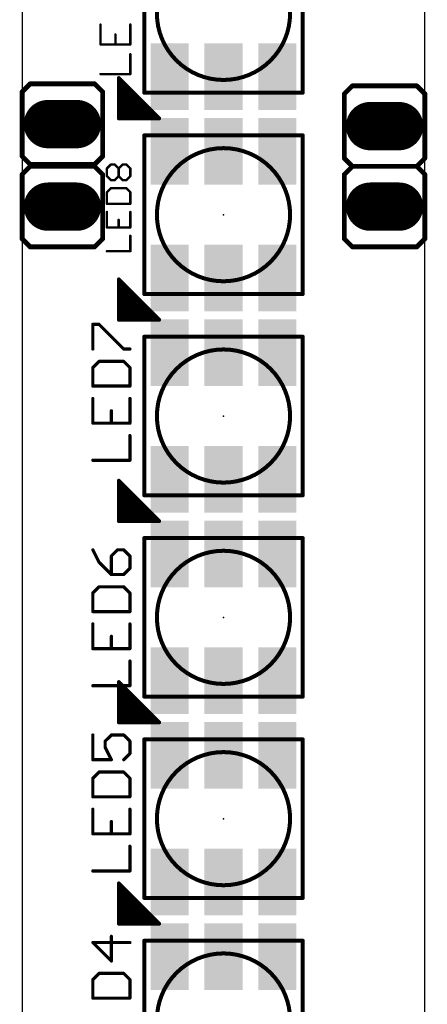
# Model space of a CAD drawing. Extents: x -0.01 to 0.51, y -0.01 to 8.26.
# Tile 3 of 10: x 0 to 0.5, y 1.02 to 2.24. Entities that reach past the tile are written whole.
import ezdxf

# ---------------------------------------------------------------- set-up
doc = ezdxf.new("R2010")
doc.units = 0
for name, color, linetype in [('20', 7, 'CONTINUOUS'), ('21', 253, 'CONTINUOUS'), ('23', 7, 'CONTINUOUS'), ('25', 253, 'CONTINUOUS'), ('29', 253, 'CONTINUOUS'), ('31', 253, 'CONTINUOUS'), ('51', 253, 'CONTINUOUS')]:
    doc.layers.add(name, color=color, linetype=linetype)

# ---------------------------------------------------------------- blocks, each defined once
blk = doc.blocks.new('RECT')
blk.add_solid([(-0.5, -0.5), (0.5, -0.5), (-0.5, 0.5), (0.5, 0.5)])
blk = doc.blocks.new('LONGP60')
at = {"const_width": 1}
blk.add_lwpolyline([(-0.3, 0), (0.3, 0)], dxfattribs=at)
at = {"const_width": 0.5}
for points in [[(-0.3, 0.25, 1), (-0.3, -0.25)], [(0.3, -0.25, 1), (0.3, 0.25)]]:
    blk.add_lwpolyline(points, format="xyb", dxfattribs=at)

msp = doc.modelspace()

# ---------------------------------------------------------------- linework, layer by layer
at = {"layer": '20'}
for p, q in [((0, 8.25), (0, 0)), ((0.5, 0), (0.5, 8.25))]:
    msp.add_line(p, q, dxfattribs=at)
at = {"layer": '21'}
for points, const_width in [([(0.151575, 2.151575), (0.151575, 2.348425)], 0.005), ([(0.348425, 2.348425), (0.348425, 2.151575)], 0.005), ([(0, 2.1525), (0.01, 2.1625)], 0.006), ([(0.09, 2.1625), (0.01, 2.1625)], 0.006), ([(0.1, 2.1525), (0.09, 2.1625)], 0.006), ([(0.1201, 2.1196), (0.1201, 2.1696)], 0.005), ([(0.1201, 2.1696), (0.1701, 2.1196)], 0.005), ([(0.125, 2.1196), (0.125, 2.1647)], 0.005), ([(0, 2.1525), (0, 2.0725)], 0.006), ([(0.1, 2.1525), (0.1, 2.0725)], 0.006), ([(0.13, 2.1196), (0.13, 2.1597)], 0.005), ([(0.135, 2.1196), (0.135, 2.1547)], 0.005), ([(0.14, 2.1196), (0.14, 2.1497)], 0.005), ([(0.348425, 2.151575), (0.151575, 2.151575)], 0.005), ([(0.4, 2.15), (0.41, 2.16)], 0.006), ([(0.4, 2.15), (0.4, 2.07)], 0.006), ([(0.49, 2.16), (0.41, 2.16)], 0.006), ([(0.5, 2.15), (0.49, 2.16)], 0.006), ([(0.5, 2.15), (0.5, 2.07)], 0.006), ([(0.145, 2.1196), (0.145, 2.1447)], 0.005), ([(0.15, 2.1196), (0.15, 2.1397)], 0.005), ([(0.155, 2.1196), (0.155, 2.1347)], 0.005), ([(0.16, 2.1196), (0.16, 2.1297)], 0.005), ([(0.1701, 2.1196), (0.1201, 2.1196)], 0.005), ([(0.165, 2.1196), (0.165, 2.1247)], 0.005), ([(0.17, 2.1196), (0.17, 2.1197)], 0.005), ([(0.151575, 1.901575), (0.151575, 2.098425)], 0.005), ([(0.151575, 2.098425), (0.348425, 2.098425)], 0.005), ([(0.348425, 2.098425), (0.348425, 1.901575)], 0.005), ([(0.01, 2.0625), (0, 2.0725)], 0.006), ([(0.09, 2.0625), (0.1, 2.0725)], 0.006), ([(0.41, 2.06), (0.4, 2.07)], 0.006), ([(0.49, 2.06), (0.5, 2.07)], 0.006), ([(0, 2.05), (0.01, 2.06)], 0.006), ([(0.01, 2.0625), (0.09, 2.0625)], 0.006), ([(0.09, 2.06), (0.01, 2.06)], 0.006), ([(0.1, 2.05), (0.09, 2.06)], 0.006), ([(0.4, 2.05), (0.41, 2.06)], 0.006), ([(0.49, 2.06), (0.41, 2.06)], 0.006), ([(0.41, 2.06), (0.49, 2.06)], 0.006), ([(0.5, 2.05), (0.49, 2.06)], 0.006), ([(0, 2.05), (0, 1.97)], 0.006), ([(0.1, 2.05), (0.1, 1.97)], 0.006), ([(0.4, 2.05), (0.4, 1.97)], 0.006), ([(0.5, 2.05), (0.5, 1.97)], 0.006), ([(0.01, 1.96), (0, 1.97)], 0.006), ([(0.09, 1.96), (0.1, 1.97)], 0.006), ([(0.41, 1.96), (0.4, 1.97)], 0.006), ([(0.49, 1.96), (0.5, 1.97)], 0.006), ([(0.01, 1.96), (0.09, 1.96)], 0.006), ([(0.41, 1.96), (0.49, 1.96)], 0.006), ([(0.1201, 1.8696), (0.1201, 1.9196)], 0.005), ([(0.1201, 1.9196), (0.1701, 1.8696)], 0.005), ([(0.125, 1.8696), (0.125, 1.9147)], 0.005), ([(0.13, 1.8696), (0.13, 1.9097)], 0.005), ([(0.135, 1.8696), (0.135, 1.9047)], 0.005), ([(0.14, 1.8696), (0.14, 1.8997)], 0.005), ([(0.145, 1.8696), (0.145, 1.8947)], 0.005), ([(0.348425, 1.901575), (0.151575, 1.901575)], 0.005), ([(0.15, 1.8696), (0.15, 1.8897)], 0.005), ([(0.155, 1.8696), (0.155, 1.8847)], 0.005), ([(0.1701, 1.8696), (0.1201, 1.8696)], 0.005), ([(0.16, 1.8696), (0.16, 1.8797)], 0.005), ([(0.165, 1.8696), (0.165, 1.8747)], 0.005), ([(0.17, 1.8696), (0.17, 1.8697)], 0.005), ([(0.151575, 1.651575), (0.151575, 1.848425)], 0.005), ([(0.151575, 1.848425), (0.348425, 1.848425)], 0.005), ([(0.348425, 1.848425), (0.348425, 1.651575)], 0.005), ([(0.1201, 1.6196), (0.1201, 1.6696)], 0.005), ([(0.1201, 1.6696), (0.1701, 1.6196)], 0.005), ([(0.125, 1.6196), (0.125, 1.6647)], 0.005), ([(0.13, 1.6196), (0.13, 1.6597)], 0.005), ([(0.135, 1.6196), (0.135, 1.6547)], 0.005), ([(0.14, 1.6196), (0.14, 1.6497)], 0.005), ([(0.348425, 1.651575), (0.151575, 1.651575)], 0.005), ([(0.145, 1.6196), (0.145, 1.6447)], 0.005), ([(0.15, 1.6196), (0.15, 1.6397)], 0.005), ([(0.155, 1.6196), (0.155, 1.6347)], 0.005), ([(0.16, 1.6196), (0.16, 1.6297)], 0.005), ([(0.165, 1.6196), (0.165, 1.6247)], 0.005), ([(0.1701, 1.6196), (0.1201, 1.6196)], 0.005), ([(0.17, 1.6196), (0.17, 1.6197)], 0.005), ([(0.151575, 1.401575), (0.151575, 1.598425)], 0.005), ([(0.151575, 1.598425), (0.348425, 1.598425)], 0.005), ([(0.348425, 1.598425), (0.348425, 1.401575)], 0.005), ([(0.1201, 1.3696), (0.1201, 1.4196)], 0.005), ([(0.1201, 1.4196), (0.1701, 1.3696)], 0.005), ([(0.125, 1.3696), (0.125, 1.4147)], 0.005), ([(0.13, 1.3696), (0.13, 1.4097)], 0.005), ([(0.135, 1.3696), (0.135, 1.4047)], 0.005), ([(0.14, 1.3696), (0.14, 1.3997)], 0.005), ([(0.145, 1.3696), (0.145, 1.3947)], 0.005), ([(0.348425, 1.401575), (0.151575, 1.401575)], 0.005), ([(0.15, 1.3696), (0.15, 1.3897)], 0.005), ([(0.155, 1.3696), (0.155, 1.3847)], 0.005), ([(0.16, 1.3696), (0.16, 1.3797)], 0.005), ([(0.1701, 1.3696), (0.1201, 1.3696)], 0.005), ([(0.165, 1.3696), (0.165, 1.3747)], 0.005), ([(0.17, 1.3696), (0.17, 1.3697)], 0.005), ([(0.151575, 1.151575), (0.151575, 1.348425)], 0.005), ([(0.151575, 1.348425), (0.348425, 1.348425)], 0.005), ([(0.348425, 1.348425), (0.348425, 1.151575)], 0.005), ([(0.1201, 1.1196), (0.1201, 1.1696)], 0.005), ([(0.1201, 1.1696), (0.1701, 1.1196)], 0.005), ([(0.125, 1.1196), (0.125, 1.1647)], 0.005), ([(0.13, 1.1196), (0.13, 1.1597)], 0.005), ([(0.135, 1.1196), (0.135, 1.1547)], 0.005), ([(0.14, 1.1196), (0.14, 1.1497)], 0.005), ([(0.348425, 1.151575), (0.151575, 1.151575)], 0.005), ([(0.145, 1.1196), (0.145, 1.1447)], 0.005), ([(0.15, 1.1196), (0.15, 1.1397)], 0.005), ([(0.155, 1.1196), (0.155, 1.1347)], 0.005), ([(0.16, 1.1196), (0.16, 1.1297)], 0.005), ([(0.165, 1.1196), (0.165, 1.1247)], 0.005), ([(0.1701, 1.1196), (0.1201, 1.1196)], 0.005), ([(0.17, 1.1196), (0.17, 1.1197)], 0.005), ([(0.151575, 0.901575), (0.151575, 1.098425)], 0.005), ([(0.151575, 1.098425), (0.348425, 1.098425)], 0.005), ([(0.348425, 1.098425), (0.348425, 0.901575)], 0.005)]:
    msp.add_lwpolyline(points, dxfattribs=dict(at, const_width=const_width))
for points, const_width in [([(0.25, 2.167323, 1), (0.25, 2.332677, 1), (0.25, 2.167323)], 0.005), ([(0.01, 2.164, 1), (0.01, 2.161)], 0.003), ([(0.011061, 2.161439, 1), (0.008939, 2.163561)], 0.003), ([(0.091061, 2.163561, 1), (0.088939, 2.161439)], 0.003), ([(0.09, 2.161, 1), (0.09, 2.164)], 0.003), ([(0.12135, 2.1696, 1), (0.11885, 2.1696)], 0.0025), ([(0.120984, 2.170484, 1), (0.119216, 2.168716)], 0.0025), ([(0.12625, 2.1647, 1), (0.12375, 2.1647)], 0.0025), ([(0.0015, 2.1525, 1), (-0.0015, 2.1525)], 0.003), ([(-0.001061, 2.153561, 1), (0.001061, 2.151439)], 0.003), ([(0.1015, 2.1525, 1), (0.0985, 2.1525)], 0.003), ([(0.098939, 2.151439, 1), (0.101061, 2.153561)], 0.003), ([(0.13125, 2.1597, 1), (0.12875, 2.1597)], 0.0025), ([(0.13625, 2.1547, 1), (0.13375, 2.1547)], 0.0025), ([(0.14125, 2.1497, 1), (0.13875, 2.1497)], 0.0025), ([(0.151575, 2.152825, 1), (0.151575, 2.150325)], 0.0025), ([(0.150325, 2.151575, 1), (0.152825, 2.151575)], 0.0025), ([(0.347175, 2.151575, 1), (0.349675, 2.151575)], 0.0025), ([(0.348425, 2.150325, 1), (0.348425, 2.152825)], 0.0025), ([(0.4015, 2.15, 1), (0.3985, 2.15)], 0.003), ([(0.398939, 2.151061, 1), (0.401061, 2.148939)], 0.003), ([(0.41, 2.1615, 1), (0.41, 2.1585)], 0.003), ([(0.411061, 2.158939, 1), (0.408939, 2.161061)], 0.003), ([(0.491061, 2.161061, 1), (0.488939, 2.158939)], 0.003), ([(0.49, 2.1585, 1), (0.49, 2.1615)], 0.003), ([(0.5015, 2.15, 1), (0.4985, 2.15)], 0.003), ([(0.498939, 2.148939, 1), (0.501061, 2.151061)], 0.003), ([(0.14625, 2.1447, 1), (0.14375, 2.1447)], 0.0025), ([(0.15125, 2.1397, 1), (0.14875, 2.1397)], 0.0025), ([(0.15625, 2.1347, 1), (0.15375, 2.1347)], 0.0025), ([(0.16125, 2.1297, 1), (0.15875, 2.1297)], 0.0025), ([(0.1201, 2.12085, 1), (0.1201, 2.11835)], 0.0025), ([(0.11885, 2.1196, 1), (0.12135, 2.1196)], 0.0025), ([(0.12375, 2.1196, 1), (0.12625, 2.1196)], 0.0025), ([(0.12875, 2.1196, 1), (0.13125, 2.1196)], 0.0025), ([(0.13375, 2.1196, 1), (0.13625, 2.1196)], 0.0025), ([(0.13875, 2.1196, 1), (0.14125, 2.1196)], 0.0025), ([(0.14375, 2.1196, 1), (0.14625, 2.1196)], 0.0025), ([(0.14875, 2.1196, 1), (0.15125, 2.1196)], 0.0025), ([(0.15375, 2.1196, 1), (0.15625, 2.1196)], 0.0025), ([(0.15875, 2.1196, 1), (0.16125, 2.1196)], 0.0025), ([(0.16625, 2.1247, 1), (0.16375, 2.1247)], 0.0025), ([(0.16375, 2.1196, 1), (0.16625, 2.1196)], 0.0025), ([(0.17125, 2.1197, 1), (0.16875, 2.1197)], 0.0025), ([(0.16875, 2.1196, 1), (0.17125, 2.1196)], 0.0025), ([(0.169216, 2.118716, 1), (0.170984, 2.120484)], 0.0025), ([(0.1701, 2.11835, 1), (0.1701, 2.12085)], 0.0025), ([(0.152825, 2.098425, 1), (0.150325, 2.098425)], 0.0025), ([(0.151575, 2.099675, 1), (0.151575, 2.097175)], 0.0025), ([(0.349675, 2.098425, 1), (0.347175, 2.098425)], 0.0025), ([(0.348425, 2.097175, 1), (0.348425, 2.099675)], 0.0025), ([(0.25, 1.917323, 1), (0.25, 2.082677, 1), (0.25, 1.917323)], 0.005), ([(0.001061, 2.073561, 1), (-0.001061, 2.071439)], 0.003), ([(-0.0015, 2.0725, 1), (0.0015, 2.0725)], 0.003), ([(0.0985, 2.0725, 1), (0.1015, 2.0725)], 0.003), ([(0.101061, 2.071439, 1), (0.098939, 2.073561)], 0.003), ([(0.401061, 2.071061, 1), (0.398939, 2.068939)], 0.003), ([(0.3985, 2.07, 1), (0.4015, 2.07)], 0.003), ([(0.4985, 2.07, 1), (0.5015, 2.07)], 0.003), ([(0.501061, 2.068939, 1), (0.498939, 2.071061)], 0.003), ([(0.01, 2.064, 1), (0.01, 2.061)], 0.003), ([(0.01, 2.0615, 1), (0.01, 2.0585)], 0.003), ([(0.008939, 2.061439, 1), (0.011061, 2.063561)], 0.003), ([(0.011061, 2.058939, 1), (0.008939, 2.061061)], 0.003), ([(0.088939, 2.063561, 1), (0.091061, 2.061439)], 0.003), ([(0.091061, 2.061061, 1), (0.088939, 2.058939)], 0.003), ([(0.09, 2.061, 1), (0.09, 2.064)], 0.003), ([(0.09, 2.0585, 1), (0.09, 2.0615)], 0.003), ([(0.41, 2.0615, 1), (0.41, 2.0585)], 0.003), ([(0.41, 2.0615, 1), (0.41, 2.0585)], 0.003), ([(0.411061, 2.058939, 1), (0.408939, 2.061061)], 0.003), ([(0.408939, 2.058939, 1), (0.411061, 2.061061)], 0.003), ([(0.491061, 2.061061, 1), (0.488939, 2.058939)], 0.003), ([(0.488939, 2.061061, 1), (0.491061, 2.058939)], 0.003), ([(0.49, 2.0585, 1), (0.49, 2.0615)], 0.003), ([(0.49, 2.0585, 1), (0.49, 2.0615)], 0.003), ([(0.0015, 2.05, 1), (-0.0015, 2.05)], 0.003), ([(-0.001061, 2.051061, 1), (0.001061, 2.048939)], 0.003), ([(0.1015, 2.05, 1), (0.0985, 2.05)], 0.003), ([(0.098939, 2.048939, 1), (0.101061, 2.051061)], 0.003), ([(0.4015, 2.05, 1), (0.3985, 2.05)], 0.003), ([(0.398939, 2.051061, 1), (0.401061, 2.048939)], 0.003), ([(0.5015, 2.05, 1), (0.4985, 2.05)], 0.003), ([(0.498939, 2.048939, 1), (0.501061, 2.051061)], 0.003), ([(0.001061, 1.971061, 1), (-0.001061, 1.968939)], 0.003), ([(-0.0015, 1.97, 1), (0.0015, 1.97)], 0.003), ([(0.0985, 1.97, 1), (0.1015, 1.97)], 0.003), ([(0.101061, 1.968939, 1), (0.098939, 1.971061)], 0.003), ([(0.401061, 1.971061, 1), (0.398939, 1.968939)], 0.003), ([(0.3985, 1.97, 1), (0.4015, 1.97)], 0.003), ([(0.4985, 1.97, 1), (0.5015, 1.97)], 0.003), ([(0.501061, 1.968939, 1), (0.498939, 1.971061)], 0.003), ([(0.01, 1.9615, 1), (0.01, 1.9585)], 0.003), ([(0.008939, 1.958939, 1), (0.011061, 1.961061)], 0.003), ([(0.088939, 1.961061, 1), (0.091061, 1.958939)], 0.003), ([(0.09, 1.9585, 1), (0.09, 1.9615)], 0.003), ([(0.41, 1.9615, 1), (0.41, 1.9585)], 0.003), ([(0.408939, 1.958939, 1), (0.411061, 1.961061)], 0.003), ([(0.488939, 1.961061, 1), (0.491061, 1.958939)], 0.003), ([(0.49, 1.9585, 1), (0.49, 1.9615)], 0.003), ([(0.12135, 1.9196, 1), (0.11885, 1.9196)], 0.0025), ([(0.120984, 1.920484, 1), (0.119216, 1.918716)], 0.0025), ([(0.12625, 1.9147, 1), (0.12375, 1.9147)], 0.0025), ([(0.13125, 1.9097, 1), (0.12875, 1.9097)], 0.0025), ([(0.13625, 1.9047, 1), (0.13375, 1.9047)], 0.0025), ([(0.14125, 1.8997, 1), (0.13875, 1.8997)], 0.0025), ([(0.14625, 1.8947, 1), (0.14375, 1.8947)], 0.0025), ([(0.151575, 1.902825, 1), (0.151575, 1.900325)], 0.0025), ([(0.150325, 1.901575, 1), (0.152825, 1.901575)], 0.0025), ([(0.347175, 1.901575, 1), (0.349675, 1.901575)], 0.0025), ([(0.348425, 1.900325, 1), (0.348425, 1.902825)], 0.0025), ([(0.15125, 1.8897, 1), (0.14875, 1.8897)], 0.0025), ([(0.15625, 1.8847, 1), (0.15375, 1.8847)], 0.0025), ([(0.1201, 1.87085, 1), (0.1201, 1.86835)], 0.0025), ([(0.11885, 1.8696, 1), (0.12135, 1.8696)], 0.0025), ([(0.12375, 1.8696, 1), (0.12625, 1.8696)], 0.0025), ([(0.12875, 1.8696, 1), (0.13125, 1.8696)], 0.0025), ([(0.13375, 1.8696, 1), (0.13625, 1.8696)], 0.0025), ([(0.13875, 1.8696, 1), (0.14125, 1.8696)], 0.0025), ([(0.14375, 1.8696, 1), (0.14625, 1.8696)], 0.0025), ([(0.14875, 1.8696, 1), (0.15125, 1.8696)], 0.0025), ([(0.15375, 1.8696, 1), (0.15625, 1.8696)], 0.0025), ([(0.16125, 1.8797, 1), (0.15875, 1.8797)], 0.0025), ([(0.15875, 1.8696, 1), (0.16125, 1.8696)], 0.0025), ([(0.16625, 1.8747, 1), (0.16375, 1.8747)], 0.0025), ([(0.16375, 1.8696, 1), (0.16625, 1.8696)], 0.0025), ([(0.17125, 1.8697, 1), (0.16875, 1.8697)], 0.0025), ([(0.16875, 1.8696, 1), (0.17125, 1.8696)], 0.0025), ([(0.169216, 1.868716, 1), (0.170984, 1.870484)], 0.0025), ([(0.1701, 1.86835, 1), (0.1701, 1.87085)], 0.0025), ([(0.152825, 1.848425, 1), (0.150325, 1.848425)], 0.0025), ([(0.151575, 1.849675, 1), (0.151575, 1.847175)], 0.0025), ([(0.349675, 1.848425, 1), (0.347175, 1.848425)], 0.0025), ([(0.348425, 1.847175, 1), (0.348425, 1.849675)], 0.0025), ([(0.25, 1.667323, 1), (0.25, 1.832677, 1), (0.25, 1.667323)], 0.005), ([(0.12135, 1.6696, 1), (0.11885, 1.6696)], 0.0025), ([(0.120984, 1.670484, 1), (0.119216, 1.668716)], 0.0025), ([(0.12625, 1.6647, 1), (0.12375, 1.6647)], 0.0025), ([(0.13125, 1.6597, 1), (0.12875, 1.6597)], 0.0025), ([(0.13625, 1.6547, 1), (0.13375, 1.6547)], 0.0025), ([(0.14125, 1.6497, 1), (0.13875, 1.6497)], 0.0025), ([(0.151575, 1.652825, 1), (0.151575, 1.650325)], 0.0025), ([(0.150325, 1.651575, 1), (0.152825, 1.651575)], 0.0025), ([(0.347175, 1.651575, 1), (0.349675, 1.651575)], 0.0025), ([(0.348425, 1.650325, 1), (0.348425, 1.652825)], 0.0025), ([(0.14625, 1.6447, 1), (0.14375, 1.6447)], 0.0025), ([(0.15125, 1.6397, 1), (0.14875, 1.6397)], 0.0025), ([(0.15625, 1.6347, 1), (0.15375, 1.6347)], 0.0025), ([(0.16125, 1.6297, 1), (0.15875, 1.6297)], 0.0025), ([(0.16625, 1.6247, 1), (0.16375, 1.6247)], 0.0025), ([(0.1201, 1.62085, 1), (0.1201, 1.61835)], 0.0025), ([(0.11885, 1.6196, 1), (0.12135, 1.6196)], 0.0025), ([(0.12375, 1.6196, 1), (0.12625, 1.6196)], 0.0025), ([(0.12875, 1.6196, 1), (0.13125, 1.6196)], 0.0025), ([(0.13375, 1.6196, 1), (0.13625, 1.6196)], 0.0025), ([(0.13875, 1.6196, 1), (0.14125, 1.6196)], 0.0025), ([(0.14375, 1.6196, 1), (0.14625, 1.6196)], 0.0025), ([(0.14875, 1.6196, 1), (0.15125, 1.6196)], 0.0025), ([(0.15375, 1.6196, 1), (0.15625, 1.6196)], 0.0025), ([(0.15875, 1.6196, 1), (0.16125, 1.6196)], 0.0025), ([(0.16375, 1.6196, 1), (0.16625, 1.6196)], 0.0025), ([(0.17125, 1.6197, 1), (0.16875, 1.6197)], 0.0025), ([(0.16875, 1.6196, 1), (0.17125, 1.6196)], 0.0025), ([(0.169216, 1.618716, 1), (0.170984, 1.620484)], 0.0025), ([(0.1701, 1.61835, 1), (0.1701, 1.62085)], 0.0025), ([(0.152825, 1.598425, 1), (0.150325, 1.598425)], 0.0025), ([(0.151575, 1.599675, 1), (0.151575, 1.597175)], 0.0025), ([(0.349675, 1.598425, 1), (0.347175, 1.598425)], 0.0025), ([(0.348425, 1.597175, 1), (0.348425, 1.599675)], 0.0025), ([(0.25, 1.417323, 1), (0.25, 1.582677, 1), (0.25, 1.417323)], 0.005), ([(0.12135, 1.4196, 1), (0.11885, 1.4196)], 0.0025), ([(0.120984, 1.420484, 1), (0.119216, 1.418716)], 0.0025), ([(0.12625, 1.4147, 1), (0.12375, 1.4147)], 0.0025), ([(0.13125, 1.4097, 1), (0.12875, 1.4097)], 0.0025), ([(0.13625, 1.4047, 1), (0.13375, 1.4047)], 0.0025), ([(0.14125, 1.3997, 1), (0.13875, 1.3997)], 0.0025), ([(0.14625, 1.3947, 1), (0.14375, 1.3947)], 0.0025), ([(0.151575, 1.402825, 1), (0.151575, 1.400325)], 0.0025), ([(0.150325, 1.401575, 1), (0.152825, 1.401575)], 0.0025), ([(0.347175, 1.401575, 1), (0.349675, 1.401575)], 0.0025), ([(0.348425, 1.400325, 1), (0.348425, 1.402825)], 0.0025), ([(0.15125, 1.3897, 1), (0.14875, 1.3897)], 0.0025), ([(0.15625, 1.3847, 1), (0.15375, 1.3847)], 0.0025), ([(0.16125, 1.3797, 1), (0.15875, 1.3797)], 0.0025), ([(0.1201, 1.37085, 1), (0.1201, 1.36835)], 0.0025), ([(0.11885, 1.3696, 1), (0.12135, 1.3696)], 0.0025), ([(0.12375, 1.3696, 1), (0.12625, 1.3696)], 0.0025), ([(0.12875, 1.3696, 1), (0.13125, 1.3696)], 0.0025), ([(0.13375, 1.3696, 1), (0.13625, 1.3696)], 0.0025), ([(0.13875, 1.3696, 1), (0.14125, 1.3696)], 0.0025), ([(0.14375, 1.3696, 1), (0.14625, 1.3696)], 0.0025), ([(0.14875, 1.3696, 1), (0.15125, 1.3696)], 0.0025), ([(0.15375, 1.3696, 1), (0.15625, 1.3696)], 0.0025), ([(0.15875, 1.3696, 1), (0.16125, 1.3696)], 0.0025), ([(0.16625, 1.3747, 1), (0.16375, 1.3747)], 0.0025), ([(0.16375, 1.3696, 1), (0.16625, 1.3696)], 0.0025), ([(0.17125, 1.3697, 1), (0.16875, 1.3697)], 0.0025), ([(0.16875, 1.3696, 1), (0.17125, 1.3696)], 0.0025), ([(0.169216, 1.368716, 1), (0.170984, 1.370484)], 0.0025), ([(0.1701, 1.36835, 1), (0.1701, 1.37085)], 0.0025), ([(0.152825, 1.348425, 1), (0.150325, 1.348425)], 0.0025), ([(0.151575, 1.349675, 1), (0.151575, 1.347175)], 0.0025), ([(0.349675, 1.348425, 1), (0.347175, 1.348425)], 0.0025), ([(0.348425, 1.347175, 1), (0.348425, 1.349675)], 0.0025), ([(0.25, 1.167323, 1), (0.25, 1.332677, 1), (0.25, 1.167323)], 0.005), ([(0.12135, 1.1696, 1), (0.11885, 1.1696)], 0.0025), ([(0.120984, 1.170484, 1), (0.119216, 1.168716)], 0.0025), ([(0.12625, 1.1647, 1), (0.12375, 1.1647)], 0.0025), ([(0.13125, 1.1597, 1), (0.12875, 1.1597)], 0.0025), ([(0.13625, 1.1547, 1), (0.13375, 1.1547)], 0.0025), ([(0.14125, 1.1497, 1), (0.13875, 1.1497)], 0.0025), ([(0.151575, 1.152825, 1), (0.151575, 1.150325)], 0.0025), ([(0.150325, 1.151575, 1), (0.152825, 1.151575)], 0.0025), ([(0.347175, 1.151575, 1), (0.349675, 1.151575)], 0.0025), ([(0.348425, 1.150325, 1), (0.348425, 1.152825)], 0.0025), ([(0.14625, 1.1447, 1), (0.14375, 1.1447)], 0.0025), ([(0.15125, 1.1397, 1), (0.14875, 1.1397)], 0.0025), ([(0.15625, 1.1347, 1), (0.15375, 1.1347)], 0.0025), ([(0.16125, 1.1297, 1), (0.15875, 1.1297)], 0.0025), ([(0.16625, 1.1247, 1), (0.16375, 1.1247)], 0.0025), ([(0.1201, 1.12085, 1), (0.1201, 1.11835)], 0.0025), ([(0.11885, 1.1196, 1), (0.12135, 1.1196)], 0.0025), ([(0.12375, 1.1196, 1), (0.12625, 1.1196)], 0.0025), ([(0.12875, 1.1196, 1), (0.13125, 1.1196)], 0.0025), ([(0.13375, 1.1196, 1), (0.13625, 1.1196)], 0.0025), ([(0.13875, 1.1196, 1), (0.14125, 1.1196)], 0.0025), ([(0.14375, 1.1196, 1), (0.14625, 1.1196)], 0.0025), ([(0.14875, 1.1196, 1), (0.15125, 1.1196)], 0.0025), ([(0.15375, 1.1196, 1), (0.15625, 1.1196)], 0.0025), ([(0.15875, 1.1196, 1), (0.16125, 1.1196)], 0.0025), ([(0.16375, 1.1196, 1), (0.16625, 1.1196)], 0.0025), ([(0.17125, 1.1197, 1), (0.16875, 1.1197)], 0.0025), ([(0.16875, 1.1196, 1), (0.17125, 1.1196)], 0.0025), ([(0.169216, 1.118716, 1), (0.170984, 1.120484)], 0.0025), ([(0.1701, 1.11835, 1), (0.1701, 1.12085)], 0.0025), ([(0.152825, 1.098425, 1), (0.150325, 1.098425)], 0.0025), ([(0.151575, 1.099675, 1), (0.151575, 1.097175)], 0.0025), ([(0.349675, 1.098425, 1), (0.347175, 1.098425)], 0.0025), ([(0.348425, 1.097175, 1), (0.348425, 1.099675)], 0.0025), ([(0.25, 0.917323, 1), (0.25, 1.082677, 1), (0.25, 0.917323)], 0.005)]:
    msp.add_lwpolyline(points, format="xyb", dxfattribs=dict(at, const_width=const_width))
at = {"layer": '23'}
for p in [(0.05, 2.1125), (0.45, 2.11), (0.05, 2.01), (0.45, 2.01), (0.25, 2), (0.25, 1.75), (0.25, 1.5), (0.25, 1.25)]:
    msp.add_point(p, dxfattribs=at)
at = {"layer": '25'}
for points, const_width in [([(0.097295, 2.23609), (0.097295, 2.211402)], 0.003), ([(0.134327, 2.211402), (0.134327, 2.23609)], 0.003), ([(0.115811, 2.211402), (0.115811, 2.223746)], 0.003), ([(0.097295, 2.211402), (0.134327, 2.211402)], 0.003), ([(0.134327, 2.174571), (0.134327, 2.199259)], 0.003), ([(0.097295, 2.174571), (0.134327, 2.174571)], 0.003), ([(0.105302, 2.057479), (0.11014, 2.062316)], 0.003), ([(0.105302, 2.047804), (0.105302, 2.057479)], 0.003), ([(0.11014, 2.062316), (0.114977, 2.062316)], 0.003), ([(0.114977, 2.062316), (0.119814, 2.057479)], 0.003), ([(0.119814, 2.057479), (0.124652, 2.062316)], 0.003), ([(0.119814, 2.047804), (0.119814, 2.057479)], 0.003), ([(0.124652, 2.062316), (0.129489, 2.062316)], 0.003), ([(0.129489, 2.062316), (0.134327, 2.057479)], 0.003), ([(0.134327, 2.057479), (0.134327, 2.047804)], 0.003), ([(0.11014, 2.042966), (0.105302, 2.047804)], 0.003), ([(0.114977, 2.042966), (0.11014, 2.042966)], 0.003), ([(0.119814, 2.047804), (0.114977, 2.042966)], 0.003), ([(0.124652, 2.042966), (0.119814, 2.047804)], 0.003), ([(0.129489, 2.042966), (0.124652, 2.042966)], 0.003), ([(0.134327, 2.047804), (0.129489, 2.042966)], 0.003), ([(0.11014, 2.032851), (0.105302, 2.028014)], 0.003), ([(0.129489, 2.032851), (0.11014, 2.032851)], 0.003), ([(0.134327, 2.028014), (0.129489, 2.032851)], 0.003), ([(0.105302, 2.028014), (0.105302, 2.013501)], 0.003), ([(0.134327, 2.013501), (0.134327, 2.028014)], 0.003), ([(0.105302, 2.013501), (0.134327, 2.013501)], 0.003), ([(0.105302, 2.003386), (0.105302, 1.984036)], 0.003), ([(0.119814, 1.984036), (0.119814, 1.993711)], 0.003), ([(0.134327, 1.984036), (0.134327, 2.003386)], 0.003), ([(0.105302, 1.984036), (0.134327, 1.984036)], 0.003), ([(0.134327, 1.954571), (0.134327, 1.973921)], 0.003), ([(0.105302, 1.954571), (0.134327, 1.954571)], 0.003), ([(0.087788, 1.833189), (0.087788, 1.863881)], 0.004), ([(0.087788, 1.863881), (0.095461, 1.863881)], 0.004), ([(0.095461, 1.863881), (0.126154, 1.833189)], 0.004), ([(0.126154, 1.833189), (0.133827, 1.833189)], 0.004), ([(0.095461, 1.817842), (0.087788, 1.810169)], 0.004), ([(0.087788, 1.810169), (0.087788, 1.787149)], 0.004), ([(0.126154, 1.817842), (0.095461, 1.817842)], 0.004), ([(0.133827, 1.810169), (0.126154, 1.817842)], 0.004), ([(0.133827, 1.787149), (0.133827, 1.810169)], 0.004), ([(0.087788, 1.787149), (0.133827, 1.787149)], 0.004), ([(0.087788, 1.771803), (0.087788, 1.74111)], 0.004), ([(0.133827, 1.74111), (0.133827, 1.771803)], 0.004), ([(0.110807, 1.74111), (0.110807, 1.756456)], 0.004), ([(0.087788, 1.74111), (0.133827, 1.74111)], 0.004), ([(0.133827, 1.695071), (0.133827, 1.725764)], 0.004), ([(0.087788, 1.695071), (0.133827, 1.695071)], 0.004), ([(0.087788, 1.583881), (0.095461, 1.568535)], 0.004), ([(0.11848, 1.583881), (0.110807, 1.576208)], 0.004), ([(0.110807, 1.576208), (0.110807, 1.553189)], 0.004), ([(0.126154, 1.583881), (0.11848, 1.583881)], 0.004), ([(0.133827, 1.576208), (0.126154, 1.583881)], 0.004), ([(0.133827, 1.560862), (0.133827, 1.576208)], 0.004), ([(0.095461, 1.568535), (0.110807, 1.553189)], 0.004), ([(0.110807, 1.553189), (0.126154, 1.553189)], 0.004), ([(0.126154, 1.553189), (0.133827, 1.560862)], 0.004), ([(0.095461, 1.537842), (0.087788, 1.530169)], 0.004), ([(0.087788, 1.530169), (0.087788, 1.507149)], 0.004), ([(0.126154, 1.537842), (0.095461, 1.537842)], 0.004), ([(0.133827, 1.530169), (0.126154, 1.537842)], 0.004), ([(0.133827, 1.507149), (0.133827, 1.530169)], 0.004), ([(0.087788, 1.507149), (0.133827, 1.507149)], 0.004), ([(0.087788, 1.491803), (0.087788, 1.46111)], 0.004), ([(0.133827, 1.46111), (0.133827, 1.491803)], 0.004), ([(0.110807, 1.46111), (0.110807, 1.476456)], 0.004), ([(0.087788, 1.46111), (0.133827, 1.46111)], 0.004), ([(0.133827, 1.415071), (0.133827, 1.445764)], 0.004), ([(0.087788, 1.415071), (0.133827, 1.415071)], 0.004), ([(0.087788, 1.353881), (0.087788, 1.323189)], 0.004), ([(0.103134, 1.346208), (0.110807, 1.353881)], 0.004), ([(0.103134, 1.338535), (0.103134, 1.346208)], 0.004), ([(0.110807, 1.353881), (0.126154, 1.353881)], 0.004), ([(0.126154, 1.353881), (0.133827, 1.346208)], 0.004), ([(0.133827, 1.346208), (0.133827, 1.330862)], 0.004), ([(0.110807, 1.323189), (0.103134, 1.338535)], 0.004), ([(0.133827, 1.330862), (0.126154, 1.323189)], 0.004), ([(0.087788, 1.323189), (0.110807, 1.323189)], 0.004), ([(0.095461, 1.307842), (0.087788, 1.300169)], 0.004), ([(0.126154, 1.307842), (0.095461, 1.307842)], 0.004), ([(0.133827, 1.300169), (0.126154, 1.307842)], 0.004), ([(0.087788, 1.300169), (0.087788, 1.277149)], 0.004), ([(0.133827, 1.277149), (0.133827, 1.300169)], 0.004), ([(0.087788, 1.277149), (0.133827, 1.277149)], 0.004), ([(0.087788, 1.261803), (0.087788, 1.23111)], 0.004), ([(0.133827, 1.23111), (0.133827, 1.261803)], 0.004), ([(0.110807, 1.23111), (0.110807, 1.246456)], 0.004), ([(0.087788, 1.23111), (0.133827, 1.23111)], 0.004), ([(0.133827, 1.185071), (0.133827, 1.215764)], 0.004), ([(0.087788, 1.185071), (0.133827, 1.185071)], 0.004), ([(0.110807, 1.073189), (0.110807, 1.103881)], 0.004), ([(0.133827, 1.096208), (0.087788, 1.096208)], 0.004), ([(0.087788, 1.096208), (0.110807, 1.073189)], 0.004), ([(0.095461, 1.057842), (0.087788, 1.050169)], 0.004), ([(0.087788, 1.050169), (0.087788, 1.027149)], 0.004), ([(0.126154, 1.057842), (0.095461, 1.057842)], 0.004), ([(0.133827, 1.050169), (0.126154, 1.057842)], 0.004), ([(0.133827, 1.027149), (0.133827, 1.050169)], 0.004), ([(0.087788, 1.027149), (0.133827, 1.027149)], 0.004)]:
    msp.add_lwpolyline(points, dxfattribs=dict(at, const_width=const_width))
for points, const_width in [([(0.098045, 2.23609, 1), (0.096545, 2.23609)], 0.0015), ([(0.135077, 2.23609, 1), (0.133577, 2.23609)], 0.0015), ([(0.116561, 2.223746, 1), (0.115061, 2.223746)], 0.0015), ([(0.097295, 2.212152, 1), (0.097295, 2.210652)], 0.0015), ([(0.096545, 2.211402, 1), (0.098045, 2.211402)], 0.0015), ([(0.115061, 2.211402, 1), (0.116561, 2.211402)], 0.0015), ([(0.133577, 2.211402, 1), (0.135077, 2.211402)], 0.0015), ([(0.134327, 2.210652, 1), (0.134327, 2.212152)], 0.0015), ([(0.135077, 2.199259, 1), (0.133577, 2.199259)], 0.0015), ([(0.097295, 2.175321, 1), (0.097295, 2.173821)], 0.0015), ([(0.133577, 2.174571, 1), (0.135077, 2.174571)], 0.0015), ([(0.134327, 2.173821, 1), (0.134327, 2.175321)], 0.0015), ([(0.106052, 2.057479, 1), (0.104552, 2.057479)], 0.0015), ([(0.104772, 2.058009, 1), (0.105832, 2.056948)], 0.0015), ([(0.11014, 2.063066, 1), (0.11014, 2.061566)], 0.0015), ([(0.11067, 2.061786, 1), (0.109609, 2.062847)], 0.0015), ([(0.115507, 2.062847, 1), (0.114447, 2.061786)], 0.0015), ([(0.114977, 2.061566, 1), (0.114977, 2.063066)], 0.0015), ([(0.120564, 2.057479, 1), (0.119064, 2.057479)], 0.0015), ([(0.119284, 2.058009, 1), (0.120345, 2.056948)], 0.0015), ([(0.119284, 2.056948, 1), (0.120345, 2.058009)], 0.0015), ([(0.124652, 2.063066, 1), (0.124652, 2.061566)], 0.0015), ([(0.125182, 2.061786, 1), (0.124122, 2.062847)], 0.0015), ([(0.13002, 2.062847, 1), (0.128959, 2.061786)], 0.0015), ([(0.129489, 2.061566, 1), (0.129489, 2.063066)], 0.0015), ([(0.135077, 2.057479, 1), (0.133577, 2.057479)], 0.0015), ([(0.133796, 2.056948, 1), (0.134857, 2.058009)], 0.0015), ([(0.105832, 2.048334, 1), (0.104772, 2.047273)], 0.0015), ([(0.104552, 2.047804, 1), (0.106052, 2.047804)], 0.0015), ([(0.11014, 2.043716, 1), (0.11014, 2.042216)], 0.0015), ([(0.109609, 2.042436, 1), (0.11067, 2.043497)], 0.0015), ([(0.114447, 2.043497, 1), (0.115507, 2.042436)], 0.0015), ([(0.114977, 2.042216, 1), (0.114977, 2.043716)], 0.0015), ([(0.120345, 2.048334, 1), (0.119284, 2.047273)], 0.0015), ([(0.119064, 2.047804, 1), (0.120564, 2.047804)], 0.0015), ([(0.120345, 2.047273, 1), (0.119284, 2.048334)], 0.0015), ([(0.124652, 2.043716, 1), (0.124652, 2.042216)], 0.0015), ([(0.124122, 2.042436, 1), (0.125182, 2.043497)], 0.0015), ([(0.128959, 2.043497, 1), (0.13002, 2.042436)], 0.0015), ([(0.129489, 2.042216, 1), (0.129489, 2.043716)], 0.0015), ([(0.133577, 2.047804, 1), (0.135077, 2.047804)], 0.0015), ([(0.134857, 2.047273, 1), (0.133796, 2.048334)], 0.0015), ([(0.11014, 2.033601, 1), (0.11014, 2.032101)], 0.0015), ([(0.11067, 2.032321, 1), (0.109609, 2.033381)], 0.0015), ([(0.13002, 2.033381, 1), (0.128959, 2.032321)], 0.0015), ([(0.129489, 2.032101, 1), (0.129489, 2.033601)], 0.0015), ([(0.106052, 2.028014, 1), (0.104552, 2.028014)], 0.0015), ([(0.104772, 2.028544, 1), (0.105832, 2.027483)], 0.0015), ([(0.135077, 2.028014, 1), (0.133577, 2.028014)], 0.0015), ([(0.133796, 2.027483, 1), (0.134857, 2.028544)], 0.0015), ([(0.105302, 2.014251, 1), (0.105302, 2.012751)], 0.0015), ([(0.104552, 2.013501, 1), (0.106052, 2.013501)], 0.0015), ([(0.133577, 2.013501, 1), (0.135077, 2.013501)], 0.0015), ([(0.134327, 2.012751, 1), (0.134327, 2.014251)], 0.0015), ([(0.106052, 2.003386, 1), (0.104552, 2.003386)], 0.0015), ([(0.120564, 1.993711, 1), (0.119064, 1.993711)], 0.0015), ([(0.135077, 2.003386, 1), (0.133577, 2.003386)], 0.0015), ([(0.105302, 1.984786, 1), (0.105302, 1.983286)], 0.0015), ([(0.104552, 1.984036, 1), (0.106052, 1.984036)], 0.0015), ([(0.119064, 1.984036, 1), (0.120564, 1.984036)], 0.0015), ([(0.133577, 1.984036, 1), (0.135077, 1.984036)], 0.0015), ([(0.134327, 1.983286, 1), (0.134327, 1.984786)], 0.0015), ([(0.135077, 1.973921, 1), (0.133577, 1.973921)], 0.0015), ([(0.105302, 1.955321, 1), (0.105302, 1.953821)], 0.0015), ([(0.133577, 1.954571, 1), (0.135077, 1.954571)], 0.0015), ([(0.134327, 1.953821, 1), (0.134327, 1.955321)], 0.0015), ([(0.088788, 1.863881, 1), (0.086788, 1.863881)], 0.002), ([(0.087788, 1.864881, 1), (0.087788, 1.862881)], 0.002), ([(0.096168, 1.864589, 1), (0.094754, 1.863174)], 0.002), ([(0.095461, 1.862881, 1), (0.095461, 1.864881)], 0.002), ([(0.086788, 1.833189, 1), (0.088788, 1.833189)], 0.002), ([(0.126154, 1.834189, 1), (0.126154, 1.832189)], 0.002), ([(0.125447, 1.832481, 1), (0.126861, 1.833896)], 0.002), ([(0.133827, 1.832189, 1), (0.133827, 1.834189)], 0.002), ([(0.08708, 1.810876, 1), (0.088495, 1.809462)], 0.002), ([(0.088788, 1.810169, 1), (0.086788, 1.810169)], 0.002), ([(0.095461, 1.818842, 1), (0.095461, 1.816842)], 0.002), ([(0.096168, 1.817135, 1), (0.094754, 1.818549)], 0.002), ([(0.126861, 1.818549, 1), (0.125447, 1.817135)], 0.002), ([(0.126154, 1.816842, 1), (0.126154, 1.818842)], 0.002), ([(0.134827, 1.810169, 1), (0.132827, 1.810169)], 0.002), ([(0.13312, 1.809462, 1), (0.134534, 1.810876)], 0.002), ([(0.087788, 1.788149, 1), (0.087788, 1.786149)], 0.002), ([(0.086788, 1.787149, 1), (0.088788, 1.787149)], 0.002), ([(0.132827, 1.787149, 1), (0.134827, 1.787149)], 0.002), ([(0.133827, 1.786149, 1), (0.133827, 1.788149)], 0.002), ([(0.088788, 1.771803, 1), (0.086788, 1.771803)], 0.002), ([(0.134827, 1.771803, 1), (0.132827, 1.771803)], 0.002), ([(0.111807, 1.756456, 1), (0.109807, 1.756456)], 0.002), ([(0.087788, 1.74211, 1), (0.087788, 1.74011)], 0.002), ([(0.086788, 1.74111, 1), (0.088788, 1.74111)], 0.002), ([(0.109807, 1.74111, 1), (0.111807, 1.74111)], 0.002), ([(0.132827, 1.74111, 1), (0.134827, 1.74111)], 0.002), ([(0.133827, 1.74011, 1), (0.133827, 1.74211)], 0.002), ([(0.134827, 1.725764, 1), (0.132827, 1.725764)], 0.002), ([(0.087788, 1.696071, 1), (0.087788, 1.694071)], 0.002), ([(0.132827, 1.695071, 1), (0.134827, 1.695071)], 0.002), ([(0.133827, 1.694071, 1), (0.133827, 1.696071)], 0.002), ([(0.088682, 1.584329, 1), (0.086893, 1.583434)], 0.002), ([(0.111807, 1.576208, 1), (0.109807, 1.576208)], 0.002), ([(0.1101, 1.576915, 1), (0.111514, 1.575501)], 0.002), ([(0.11848, 1.584881, 1), (0.11848, 1.582881)], 0.002), ([(0.119188, 1.583174, 1), (0.117773, 1.584589)], 0.002), ([(0.126861, 1.584588, 1), (0.125447, 1.583174)], 0.002), ([(0.126154, 1.582881, 1), (0.126154, 1.584881)], 0.002), ([(0.134827, 1.576208, 1), (0.132827, 1.576208)], 0.002), ([(0.13312, 1.575501, 1), (0.134534, 1.576915)], 0.002), ([(0.096168, 1.569242, 1), (0.094754, 1.567828)], 0.002), ([(0.094566, 1.568088, 1), (0.096355, 1.568982)], 0.002), ([(0.110807, 1.554189, 1), (0.110807, 1.552189)], 0.002), ([(0.109807, 1.553189, 1), (0.111807, 1.553189)], 0.002), ([(0.1101, 1.552481, 1), (0.111514, 1.553896)], 0.002), ([(0.125447, 1.553896, 1), (0.126861, 1.552482)], 0.002), ([(0.126154, 1.552189, 1), (0.126154, 1.554189)], 0.002), ([(0.132827, 1.560862, 1), (0.134827, 1.560862)], 0.002), ([(0.134534, 1.560155, 1), (0.13312, 1.561569)], 0.002), ([(0.08708, 1.530876, 1), (0.088495, 1.529462)], 0.002), ([(0.088788, 1.530169, 1), (0.086788, 1.530169)], 0.002), ([(0.095461, 1.538842, 1), (0.095461, 1.536842)], 0.002), ([(0.096168, 1.537135, 1), (0.094754, 1.538549)], 0.002), ([(0.126861, 1.538549, 1), (0.125447, 1.537135)], 0.002), ([(0.126154, 1.536842, 1), (0.126154, 1.538842)], 0.002), ([(0.134827, 1.530169, 1), (0.132827, 1.530169)], 0.002), ([(0.13312, 1.529462, 1), (0.134534, 1.530876)], 0.002), ([(0.087788, 1.508149, 1), (0.087788, 1.506149)], 0.002), ([(0.086788, 1.507149, 1), (0.088788, 1.507149)], 0.002), ([(0.132827, 1.507149, 1), (0.134827, 1.507149)], 0.002), ([(0.133827, 1.506149, 1), (0.133827, 1.508149)], 0.002), ([(0.088788, 1.491803, 1), (0.086788, 1.491803)], 0.002), ([(0.134827, 1.491803, 1), (0.132827, 1.491803)], 0.002), ([(0.111807, 1.476456, 1), (0.109807, 1.476456)], 0.002), ([(0.087788, 1.46211, 1), (0.087788, 1.46011)], 0.002), ([(0.086788, 1.46111, 1), (0.088788, 1.46111)], 0.002), ([(0.109807, 1.46111, 1), (0.111807, 1.46111)], 0.002), ([(0.132827, 1.46111, 1), (0.134827, 1.46111)], 0.002), ([(0.133827, 1.46011, 1), (0.133827, 1.46211)], 0.002), ([(0.134827, 1.445764, 1), (0.132827, 1.445764)], 0.002), ([(0.087788, 1.416071, 1), (0.087788, 1.414071)], 0.002), ([(0.132827, 1.415071, 1), (0.134827, 1.415071)], 0.002), ([(0.133827, 1.414071, 1), (0.133827, 1.416071)], 0.002), ([(0.088788, 1.353881, 1), (0.086788, 1.353881)], 0.002), ([(0.104134, 1.346208, 1), (0.102134, 1.346208)], 0.002), ([(0.102427, 1.346915, 1), (0.103841, 1.345501)], 0.002), ([(0.110807, 1.354881, 1), (0.110807, 1.352881)], 0.002), ([(0.111514, 1.353174, 1), (0.1101, 1.354589)], 0.002), ([(0.126861, 1.354588, 1), (0.125447, 1.353174)], 0.002), ([(0.126154, 1.352881, 1), (0.126154, 1.354881)], 0.002), ([(0.134827, 1.346208, 1), (0.132827, 1.346208)], 0.002), ([(0.13312, 1.345501, 1), (0.134534, 1.346915)], 0.002), ([(0.104028, 1.338982, 1), (0.10224, 1.338088)], 0.002), ([(0.102134, 1.338535, 1), (0.104134, 1.338535)], 0.002), ([(0.134534, 1.330155, 1), (0.13312, 1.331569)], 0.002), ([(0.087788, 1.324189, 1), (0.087788, 1.322189)], 0.002), ([(0.086788, 1.323189, 1), (0.088788, 1.323189)], 0.002), ([(0.109913, 1.322741, 1), (0.111702, 1.323636)], 0.002), ([(0.110807, 1.322189, 1), (0.110807, 1.324189)], 0.002), ([(0.125447, 1.323896, 1), (0.126861, 1.322482)], 0.002), ([(0.132827, 1.330862, 1), (0.134827, 1.330862)], 0.002), ([(0.095461, 1.308842, 1), (0.095461, 1.306842)], 0.002), ([(0.096168, 1.307135, 1), (0.094754, 1.308549)], 0.002), ([(0.126861, 1.308549, 1), (0.125447, 1.307135)], 0.002), ([(0.126154, 1.306842, 1), (0.126154, 1.308842)], 0.002), ([(0.08708, 1.300876, 1), (0.088495, 1.299462)], 0.002), ([(0.088788, 1.300169, 1), (0.086788, 1.300169)], 0.002), ([(0.134827, 1.300169, 1), (0.132827, 1.300169)], 0.002), ([(0.13312, 1.299462, 1), (0.134534, 1.300876)], 0.002), ([(0.087788, 1.278149, 1), (0.087788, 1.276149)], 0.002), ([(0.086788, 1.277149, 1), (0.088788, 1.277149)], 0.002), ([(0.132827, 1.277149, 1), (0.134827, 1.277149)], 0.002), ([(0.133827, 1.276149, 1), (0.133827, 1.278149)], 0.002), ([(0.088788, 1.261803, 1), (0.086788, 1.261803)], 0.002), ([(0.134827, 1.261803, 1), (0.132827, 1.261803)], 0.002), ([(0.111807, 1.246456, 1), (0.109807, 1.246456)], 0.002), ([(0.087788, 1.23211, 1), (0.087788, 1.23011)], 0.002), ([(0.086788, 1.23111, 1), (0.088788, 1.23111)], 0.002), ([(0.109807, 1.23111, 1), (0.111807, 1.23111)], 0.002), ([(0.132827, 1.23111, 1), (0.134827, 1.23111)], 0.002), ([(0.133827, 1.23011, 1), (0.133827, 1.23211)], 0.002), ([(0.134827, 1.215764, 1), (0.132827, 1.215764)], 0.002), ([(0.087788, 1.186071, 1), (0.087788, 1.184071)], 0.002), ([(0.132827, 1.185071, 1), (0.134827, 1.185071)], 0.002), ([(0.133827, 1.184071, 1), (0.133827, 1.186071)], 0.002), ([(0.111807, 1.103881, 1), (0.109807, 1.103881)], 0.002), ([(0.088495, 1.096915, 1), (0.08708, 1.095501)], 0.002), ([(0.087788, 1.097208, 1), (0.087788, 1.095208)], 0.002), ([(0.133827, 1.095208, 1), (0.133827, 1.097208)], 0.002), ([(0.109807, 1.073189, 1), (0.111807, 1.073189)], 0.002), ([(0.1101, 1.072481, 1), (0.111514, 1.073896)], 0.002), ([(0.08708, 1.050876, 1), (0.088495, 1.049462)], 0.002), ([(0.088788, 1.050169, 1), (0.086788, 1.050169)], 0.002), ([(0.095461, 1.058842, 1), (0.095461, 1.056842)], 0.002), ([(0.096168, 1.057135, 1), (0.094754, 1.058549)], 0.002), ([(0.126861, 1.058549, 1), (0.125447, 1.057135)], 0.002), ([(0.126154, 1.056842, 1), (0.126154, 1.058842)], 0.002), ([(0.134827, 1.050169, 1), (0.132827, 1.050169)], 0.002), ([(0.13312, 1.049462, 1), (0.134534, 1.050876)], 0.002), ([(0.087788, 1.028149, 1), (0.087788, 1.026149)], 0.002), ([(0.086788, 1.027149, 1), (0.088788, 1.027149)], 0.002), ([(0.132827, 1.027149, 1), (0.134827, 1.027149)], 0.002), ([(0.133827, 1.026149, 1), (0.133827, 1.028149)], 0.002)]:
    msp.add_lwpolyline(points, format="xyb", dxfattribs=dict(at, const_width=const_width))

# ---------------------------------------------------------------- block references
at = {"layer": '29', "xscale": 0.08274, "yscale": 0.047307, "rotation": 90}
for p in [(0.183071, 2.17126), (0.25, 2.17126), (0.316929, 2.17126), (0.183071, 2.07874), (0.25, 2.07874), (0.316929, 2.07874), (0.183071, 1.92126), (0.25, 1.92126), (0.316929, 1.92126), (0.183071, 1.82874), (0.25, 1.82874), (0.316929, 1.82874), (0.183071, 1.67126), (0.25, 1.67126), (0.316929, 1.67126), (0.183071, 1.57874), (0.25, 1.57874), (0.316929, 1.57874), (0.183071, 1.42126), (0.25, 1.42126), (0.316929, 1.42126), (0.183071, 1.32874), (0.25, 1.32874), (0.316929, 1.32874), (0.183071, 1.17126), (0.25, 1.17126), (0.316929, 1.17126), (0.183071, 1.07874), (0.25, 1.07874), (0.316929, 1.07874)]:
    msp.add_blockref('RECT', p, dxfattribs=at)
at = {"layer": '29', "xscale": 0.06, "yscale": 0.06}
for p in [(0.05, 2.1125), (0.45, 2.11), (0.05, 2.01), (0.45, 2.01)]:
    msp.add_blockref('LONGP60', p, dxfattribs=at)
at = {"layer": '31', "xscale": 0.07874, "yscale": 0.043307, "rotation": 90}
for p in [(0.183071, 2.17126), (0.25, 2.17126), (0.316929, 2.17126), (0.183071, 2.07874), (0.25, 2.07874), (0.316929, 2.07874), (0.183071, 1.92126), (0.25, 1.92126), (0.316929, 1.92126), (0.183071, 1.82874), (0.25, 1.82874), (0.316929, 1.82874), (0.183071, 1.67126), (0.25, 1.67126), (0.316929, 1.67126), (0.183071, 1.57874), (0.25, 1.57874), (0.316929, 1.57874), (0.183071, 1.42126), (0.25, 1.42126), (0.316929, 1.42126), (0.183071, 1.32874), (0.25, 1.32874), (0.316929, 1.32874), (0.183071, 1.17126), (0.25, 1.17126), (0.316929, 1.17126), (0.183071, 1.07874), (0.25, 1.07874), (0.316929, 1.07874)]:
    msp.add_blockref('RECT', p, dxfattribs=at)
at = {"layer": '51', "xscale": 0.024, "yscale": 0.024}
for p in [(0.05, 2.1125), (0.45, 2.11), (0.05, 2.01), (0.45, 2.01)]:
    msp.add_blockref('RECT', p, dxfattribs=at)

doc.saveas('drawing.dxf')
